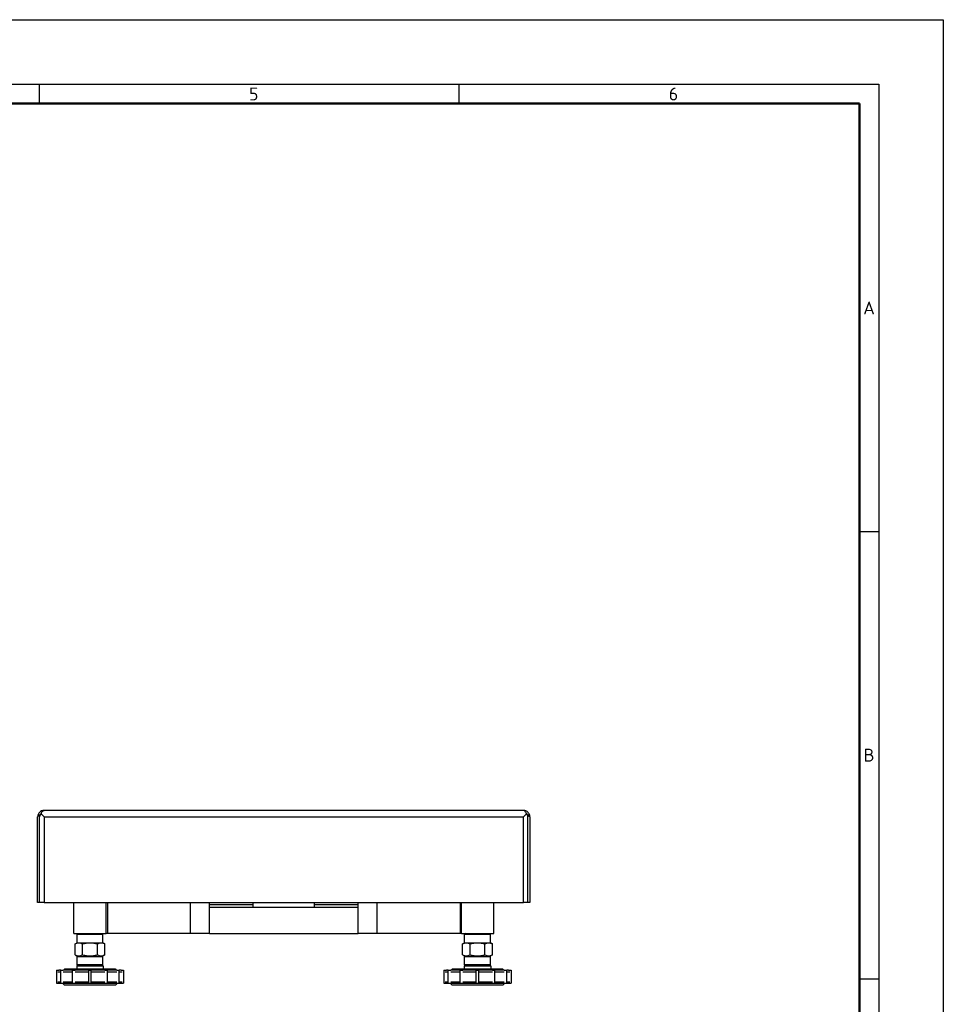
# Model space of a CAD drawing. Header units: millimetres. Extents: x 0 to 1680, y 0 to 1188.
# Tile 10 of 10: x 1108 to 1680, y 578 to 1188. Entities that reach past the tile are written whole.
import ezdxf

# ---------------------------------------------------------------- set-up
doc = ezdxf.new("R2010")
doc.units = ezdxf.units.MM
doc.header["$LTSCALE"] = 4
doc.layers.add('AM_BOR', color=7, linetype='Continuous', lineweight=50)
doc.layers.add('AXES', color=7, linetype='Continuous')
doc.styles.add('Note', font='isocpeur.ttf')

# ---------------------------------------------------------------- blocks, each defined once
blk = doc.blocks.new('MT_ISO_A3')
at = {"layer": 'AM_BOR', "lineweight": 25}
for p, q in [((20, 287), (410, 287)), ((280, 287), (280, 284)), ((345, 287), (345, 284)), ((410, 287), (410, 10)), ((407, 217.75), (410, 217.75)), ((407, 148.5), (410, 148.5))]:
    blk.add_line(p, q, dxfattribs=at)
at = {"layer": 'AM_BOR', "lineweight": 50}
for p, q in [((23, 284), (407, 284)), ((407, 284), (407, 13))]:
    blk.add_line(p, q, dxfattribs=at)
at = {"layer": 'Defpoints', "lineweight": 25}
for p, q in [((0, 297), (420, 297)), ((420, 297), (420, 0))]:
    blk.add_line(p, q, dxfattribs=at)
at = {"layer": 'AM_BOR', "lineweight": 25, "char_height": 2, "style": 'Note'}
for s, insert, attachment_point in [('\\fISOCPEUR|b0|i0;\\H2.0000;5', (312.5, 285.5), 4), ('\\fISOCPEUR|b0|i0;\\H2.0000;6', (377.5, 285.5), 4), ('\\fISOCPEUR|b0|i0;\\H2.0000;A', (408.5, 252.37), 5), ('\\fISOCPEUR|b0|i0;\\H2.0000;B', (408.5, 183.12), 5)]:
    blk.add_mtext(s, dxfattribs=dict(at, insert=insert, attachment_point=attachment_point))

msp = doc.modelspace()

# ---------------------------------------------------------------- linework, layer by layer
at = {"color": 7, "linetype": 'Continuous'}
for p, q in [((1121.18, 696.21), (1123.12, 694.27)), ((1419.97, 698.27), (1123.07, 698.27)), ((1419.91, 694.27), (1421.86, 696.21)), ((1119.07, 641.27), (1119.07, 694.27)), ((1423.97, 694.27), (1423.97, 641.27)), ((1120.27, 641.27), (1119.07, 641.27)), ((1123.12, 641.27), (1120.27, 641.27)), ((1123.12, 641.27), (1419.91, 641.27)), ((1141.51, 622.07), (1141.51, 641.27)), ((1161.51, 622.07), (1161.51, 641.27)), ((1162.28, 641.27), (1162.28, 622.07)), ((1225.52, 622.07), (1225.52, 641.27)), ((1252.52, 638.07), (1252.52, 641.27)), ((1290.52, 638.07), (1290.52, 641.27)), ((1317.52, 622.07), (1317.52, 641.27)), ((1380.76, 641.27), (1380.76, 622.07)), ((1381.52, 622.07), (1381.52, 641.27)), ((1401.52, 622.07), (1401.52, 641.27)), ((1422.77, 641.27), (1419.91, 641.27)), ((1423.97, 641.27), (1422.77, 641.27)), ((1225.52, 640.07), (1252.52, 640.07)), ((1317.52, 638.07), (1225.52, 638.07)), ((1290.52, 640.07), (1317.52, 640.07)), ((1141.51, 622.07), (1142.12, 622.07)), ((1142.12, 622.07), (1144.01, 622.07)), ((1144.01, 622.07), (1143.51, 621.57)), ((1144.01, 622.07), (1146.01, 622.07)), ((1146.01, 622.07), (1146.51, 622.07)), ((1146.51, 622.07), (1146.81, 622.07)), ((1146.81, 622.07), (1156.21, 622.07)), ((1156.21, 622.07), (1156.23, 622.07)), ((1156.23, 622.07), (1156.51, 622.07)), ((1156.51, 622.07), (1157.01, 622.07)), ((1157.01, 622.07), (1159.01, 622.07)), ((1159.01, 622.07), (1159.51, 621.57)), ((1159.01, 622.07), (1159.47, 622.07)), ((1159.47, 622.07), (1159.54, 622.07)), ((1159.54, 622.07), (1161.51, 622.07)), ((1162.28, 622.07), (1161.51, 622.07)), ((1213.67, 622.07), (1162.28, 622.07)), ((1217.52, 622.07), (1213.67, 622.07)), ((1225.52, 622.07), (1217.52, 622.07)), ((1225.52, 622.07), (1317.52, 622.07)), ((1325.52, 622.07), (1317.52, 622.07)), ((1329.36, 622.07), (1325.52, 622.07)), ((1380.76, 622.07), (1329.36, 622.07)), ((1381.52, 622.07), (1380.76, 622.07)), ((1381.52, 622.07), (1383.5, 622.07)), ((1383.5, 622.07), (1383.57, 622.07)), ((1384.02, 622.07), (1383.52, 621.57)), ((1383.57, 622.07), (1384.02, 622.07)), ((1384.02, 622.07), (1386.02, 622.07)), ((1386.02, 622.07), (1386.52, 622.07)), ((1386.52, 622.07), (1386.8, 622.07)), ((1386.8, 622.07), (1386.83, 622.07)), ((1386.83, 622.07), (1396.22, 622.07)), ((1396.22, 622.07), (1396.52, 622.07)), ((1396.52, 622.07), (1397.02, 622.07)), ((1397.02, 622.07), (1399.02, 622.07)), ((1399.02, 622.07), (1399.52, 621.57)), ((1399.02, 622.07), (1400.92, 622.07)), ((1400.92, 622.07), (1401.52, 622.07)), ((1143.51, 616.32), (1143.51, 621.57)), ((1143.51, 621.57), (1159.51, 621.57)), ((1159.51, 616.32), (1159.51, 621.57)), ((1383.52, 616.32), (1383.52, 621.57)), ((1383.52, 621.57), (1399.52, 621.57)), ((1399.52, 616.32), (1399.52, 621.57)), ((1142.27, 608.84), (1142.27, 615.6)), ((1146.89, 608.84), (1146.89, 615.6)), ((1156.13, 608.84), (1156.13, 615.6)), ((1160.75, 608.84), (1160.75, 615.6)), ((1382.28, 608.84), (1382.28, 615.6)), ((1386.9, 608.84), (1386.9, 615.6)), ((1396.14, 608.84), (1396.14, 615.6)), ((1400.76, 608.84), (1400.76, 615.6)), ((1142.27, 608.84), (1144.05, 607.82)), ((1143.51, 607.82), (1144.05, 607.82)), ((1143.51, 602.57), (1143.51, 607.82)), ((1144.05, 607.82), (1158.98, 607.82)), ((1160.75, 608.84), (1158.98, 607.82)), ((1158.98, 607.82), (1159.51, 607.82)), ((1159.51, 602.57), (1159.51, 607.82)), ((1382.28, 608.84), (1384.06, 607.82)), ((1383.52, 607.82), (1384.06, 607.82)), ((1383.52, 602.57), (1383.52, 607.82)), ((1384.06, 607.82), (1398.99, 607.82)), ((1400.76, 608.84), (1398.99, 607.82)), ((1398.99, 607.82), (1399.52, 607.82)), ((1399.52, 602.57), (1399.52, 607.82)), ((1133.39, 599.37), (1132.81, 599.37)), ((1135.26, 599.37), (1134.99, 599.37)), ((1135.96, 600.07), (1135.26, 599.37)), ((1140.71, 599.37), (1135.26, 599.37)), ((1135.96, 600.07), (1143.26, 600.07)), ((1150.71, 599.37), (1142.31, 599.37)), ((1143.26, 602.07), (1143.26, 600.07)), ((1143.26, 600.07), (1159.76, 600.07)), ((1144.01, 602.07), (1143.51, 602.57)), ((1159.51, 602.57), (1143.51, 602.57)), ((1160.71, 599.37), (1152.31, 599.37)), ((1159.01, 602.07), (1159.51, 602.57)), ((1159.76, 602.07), (1159.76, 600.07)), ((1159.76, 600.07), (1167.06, 600.07)), ((1167.76, 599.37), (1162.31, 599.37)), ((1167.06, 600.07), (1167.76, 599.37)), ((1168.03, 599.37), (1167.76, 599.37)), ((1170.21, 599.37), (1169.63, 599.37)), ((1373.4, 599.37), (1372.82, 599.37)), ((1375.27, 599.37), (1375, 599.37)), ((1375.97, 600.07), (1375.27, 599.37)), ((1380.72, 599.37), (1375.27, 599.37)), ((1375.97, 600.07), (1383.27, 600.07)), ((1390.72, 599.37), (1382.32, 599.37)), ((1383.27, 602.07), (1383.27, 600.07)), ((1383.27, 600.07), (1399.77, 600.07)), ((1384.02, 602.07), (1383.52, 602.57)), ((1399.52, 602.57), (1383.52, 602.57)), ((1400.72, 599.37), (1392.32, 599.37)), ((1399.02, 602.07), (1399.52, 602.57)), ((1399.77, 602.07), (1399.77, 600.07)), ((1399.77, 600.07), (1407.07, 600.07)), ((1407.77, 599.37), (1402.32, 599.37)), ((1407.07, 600.07), (1407.77, 599.37)), ((1408.05, 599.37), (1407.77, 599.37)), ((1410.22, 599.37), (1409.65, 599.37)), ((1132.31, 591.37), (1133.39, 591.37)), ((1135.81, 590.07), (1134.51, 591.37)), ((1134.99, 591.37), (1140.71, 591.37)), ((1167.21, 590.07), (1135.81, 590.07)), ((1142.31, 591.37), (1150.71, 591.37)), ((1152.31, 591.37), (1160.71, 591.37)), ((1162.31, 591.37), (1168.03, 591.37)), ((1167.21, 590.07), (1168.51, 591.37)), ((1169.63, 591.37), (1170.71, 591.37)), ((1372.32, 591.37), (1373.4, 591.37)), ((1375.82, 590.07), (1374.52, 591.37)), ((1375, 591.37), (1380.72, 591.37)), ((1407.22, 590.07), (1375.82, 590.07)), ((1382.32, 591.37), (1390.72, 591.37)), ((1392.32, 591.37), (1400.72, 591.37)), ((1402.32, 591.37), (1408.05, 591.37)), ((1407.22, 590.07), (1408.52, 591.37)), ((1409.65, 591.37), (1410.72, 591.37))]:
    msp.add_line(p, q, dxfattribs=at)
at = {"color": 3, "linetype": 'Continuous'}
for p, q in [((1120.27, 641.27), (1120.27, 694.27)), ((1120.27, 641.27), (1120.27, 694.27)), ((1422.77, 641.27), (1422.77, 694.27)), ((1422.77, 641.27), (1422.77, 694.27)), ((1143.26, 602.07), (1144.01, 602.07)), ((1144.01, 602.07), (1145.92, 602.07)), ((1145.92, 602.07), (1146.01, 602.07)), ((1146.01, 602.07), (1146.51, 602.07)), ((1146.51, 602.07), (1151.51, 602.07)), ((1151.51, 602.07), (1156.51, 602.07)), ((1156.51, 602.07), (1157.01, 602.07)), ((1157.01, 602.07), (1157.1, 602.07)), ((1157.1, 602.07), (1159.01, 602.07)), ((1159.01, 602.07), (1159.76, 602.07)), ((1383.27, 602.07), (1384.02, 602.07)), ((1384.02, 602.07), (1385.94, 602.07)), ((1385.94, 602.07), (1386.02, 602.07)), ((1386.02, 602.07), (1386.52, 602.07)), ((1386.52, 602.07), (1391.52, 602.07)), ((1391.52, 602.07), (1396.52, 602.07)), ((1396.52, 602.07), (1397.02, 602.07)), ((1397.02, 602.07), (1397.11, 602.07)), ((1397.11, 602.07), (1399.02, 602.07)), ((1399.02, 602.07), (1399.77, 602.07))]:
    msp.add_line(p, q, dxfattribs=at)
at = {"color": 9, "linetype": 'Continuous'}
for p, q in [((1123.12, 694.27), (1419.91, 694.27)), ((1123.12, 694.27), (1123.12, 641.27)), ((1419.91, 641.27), (1419.91, 694.27)), ((1213.67, 622.07), (1213.67, 641.27)), ((1329.36, 622.07), (1329.36, 641.27)), ((1133.39, 598.07), (1131.51, 598.07)), ((1140.71, 598.07), (1134.99, 598.07)), ((1150.71, 598.07), (1142.31, 598.07)), ((1160.71, 598.07), (1152.31, 598.07)), ((1168.03, 598.07), (1162.31, 598.07)), ((1171.51, 598.07), (1169.63, 598.07)), ((1373.4, 598.07), (1371.52, 598.07)), ((1380.72, 598.07), (1375, 598.07)), ((1390.72, 598.07), (1382.32, 598.07)), ((1400.72, 598.07), (1392.32, 598.07)), ((1408.05, 598.07), (1402.32, 598.07)), ((1411.52, 598.07), (1409.65, 598.07)), ((1131.51, 592.17), (1133.39, 592.17)), ((1134.99, 592.17), (1140.71, 592.17)), ((1142.31, 592.17), (1150.71, 592.17)), ((1152.31, 592.17), (1160.71, 592.17)), ((1162.31, 592.17), (1168.03, 592.17)), ((1169.63, 592.17), (1171.51, 592.17)), ((1371.52, 592.17), (1373.4, 592.17)), ((1375, 592.17), (1380.72, 592.17)), ((1382.32, 592.17), (1390.72, 592.17)), ((1392.32, 592.17), (1400.72, 592.17)), ((1402.32, 592.17), (1408.05, 592.17)), ((1409.65, 592.17), (1411.52, 592.17))]:
    msp.add_line(p, q, dxfattribs=at)
at = {"color": 7, "linetype": 'Continuous'}
for points in [[(1121.18, 696.21), (1122.09, 695.3), (1123.12, 694.27)], [(1419.91, 694.27), (1420.95, 695.3), (1421.86, 696.21)]]:
    msp.add_lwpolyline(points, dxfattribs=at)
for centre, radius, start, end in [((1123.07, 694.27), 4, 150.83616, 180), ((1123.07, 694.27), 4, 136.24076, 150.83616), ((1123.07, 694.27), 4, 90, 136.24076), ((1419.97, 694.27), 4, 43.75924, 90), ((1419.97, 694.27), 4, 29.16384, 43.75924), ((1419.97, 694.27), 4, 0, 29.16384), ((1132.81, 598.07), 1.3, 110.92876, 112.82377), ((1132.81, 598.07), 1.3, 90, 110.92876), ((1170.21, 598.07), 1.3, 69.07124, 90), ((1170.21, 598.07), 1.3, 67.17623, 69.07124), ((1372.82, 598.07), 1.3, 110.92876, 112.82377), ((1372.82, 598.07), 1.3, 90, 110.92876), ((1410.22, 598.07), 1.3, 69.07124, 90), ((1410.22, 598.07), 1.3, 67.17623, 69.07124)]:
    msp.add_arc(centre, radius, start, end, dxfattribs=at)
at = {"color": 3, "linetype": 'Continuous'}
for centre, start, end in [((1123.07, 694.27), 157.5, 180), ((1123.07, 694.27), 130.75909, 157.5), ((1419.97, 694.27), 22.5, 49.24091), ((1419.97, 694.27), 0, 22.5)]:
    msp.add_arc(centre, 2.8, start, end, dxfattribs=at)
at = {"color": 7, "linetype": 'Continuous'}
for points, knots in [([(1119.58, 696.21), (1119.64, 695.87), (1119.81, 695.19), (1120.08, 694.55), (1120.27, 694.27)], [0, 0, 0, 0, 0.50935, 1, 1, 1, 1]), ([(1120.27, 694.27), (1120.36, 694.41), (1120.72, 695.03), (1121, 695.7), (1121.18, 696.21)], [0, 0, 0, 0, 0.238757, 1, 1, 1, 1]), ([(1121.18, 696.21), (1121.34, 696.54), (1121.65, 697.11), (1122.04, 697.64), (1122.24, 697.84)], [0, 0, 0, 0, 0.554987, 1, 1, 1, 1]), ([(1122.24, 697.84), (1122.36, 697.97), (1122.61, 698.17), (1122.93, 698.27), (1123.07, 698.27)], [0, 0, 0, 0, 0.548906, 1, 1, 1, 1]), ([(1420.79, 697.84), (1420.67, 697.97), (1420.43, 698.17), (1420.11, 698.27), (1419.97, 698.27)], [0, 0, 0, 0, 0.548906, 1, 1, 1, 1]), ([(1421.86, 696.21), (1421.7, 696.54), (1421.38, 697.11), (1421, 697.64), (1420.79, 697.84)], [0, 0, 0, 0, 0.554987, 1, 1, 1, 1]), ([(1421.86, 696.21), (1421.92, 696.04), (1422.17, 695.37), (1422.48, 694.71), (1422.77, 694.27)], [0, 0, 0, 0, 0.258313, 1, 1, 1, 1]), ([(1422.77, 694.27), (1422.95, 694.55), (1423.23, 695.19), (1423.39, 695.87), (1423.46, 696.21)], [0, 0, 0, 0, 0.49065, 1, 1, 1, 1]), ([(1142.27, 608.84), (1142.63, 608.63), (1143.37, 608.27), (1144.58, 608.05), (1145.79, 608.27), (1146.53, 608.63), (1146.89, 608.84)], [0, 0, 0, 0, 0.257464, 0.5, 0.742536, 1, 1, 1, 1]), ([(1146.89, 608.84), (1147.64, 608.62), (1149.17, 608.26), (1151.51, 608.06), (1153.86, 608.26), (1155.38, 608.62), (1156.13, 608.84)], [0, 0, 0, 0, 0.25005, 0.5, 0.74995, 1, 1, 1, 1]), ([(1156.13, 608.84), (1156.49, 608.63), (1157.23, 608.27), (1158.44, 608.05), (1159.65, 608.27), (1160.39, 608.63), (1160.75, 608.84)], [0, 0, 0, 0, 0.257464, 0.5, 0.742536, 1, 1, 1, 1]), ([(1382.28, 608.84), (1382.65, 608.63), (1383.38, 608.27), (1384.59, 608.05), (1385.8, 608.27), (1386.54, 608.63), (1386.9, 608.84)], [0, 0, 0, 0, 0.257464, 0.5, 0.742536, 1, 1, 1, 1]), ([(1386.9, 608.84), (1387.66, 608.62), (1389.18, 608.26), (1391.52, 608.06), (1393.87, 608.26), (1395.39, 608.62), (1396.14, 608.84)], [0, 0, 0, 0, 0.25005, 0.5, 0.74995, 1, 1, 1, 1]), ([(1396.14, 608.84), (1396.51, 608.63), (1397.24, 608.27), (1398.45, 608.05), (1399.66, 608.27), (1400.4, 608.63), (1400.76, 608.84)], [0, 0, 0, 0, 0.257464, 0.5, 0.742536, 1, 1, 1, 1])]:
    msp.add_open_spline(points, degree=3, knots=knots, dxfattribs=at)
at = {"layer": 'AXES', "color": 7, "linetype": 'Continuous'}
for p, q in [((1142.27, 615.6), (1143.51, 616.32)), ((1151.51, 616.32), (1158.44, 616.32)), ((1158.44, 616.32), (1159.51, 616.32)), ((1160.75, 615.6), (1159.51, 616.32)), ((1382.28, 615.6), (1383.52, 616.32)), ((1391.52, 616.32), (1398.45, 616.32)), ((1398.45, 616.32), (1399.52, 616.32)), ((1400.76, 615.6), (1399.52, 616.32))]:
    msp.add_line(p, q, dxfattribs=at)
at = {"layer": 'AXES', "color": 6, "linetype": 'Continuous'}
for p, q in [((1130.71, 599.37), (1132.31, 599.37)), ((1130.71, 599.37), (1130.71, 591.37)), ((1132.31, 599.37), (1132.31, 599.25)), ((1133.39, 599.37), (1133.5, 599.37)), ((1133.39, 591.37), (1133.39, 599.37)), ((1133.5, 599.37), (1134.99, 599.37)), ((1140.71, 599.37), (1141.11, 599.37)), ((1140.71, 591.37), (1140.71, 599.37)), ((1141.11, 599.37), (1142.31, 599.37)), ((1150.71, 599.37), (1151.51, 599.37)), ((1150.71, 591.37), (1150.71, 599.37)), ((1151.51, 599.37), (1152.31, 599.37)), ((1152.31, 591.37), (1152.31, 599.37)), ((1160.71, 599.37), (1161.91, 599.37)), ((1161.91, 599.37), (1162.31, 599.37)), ((1162.31, 591.37), (1162.31, 599.37)), ((1168.03, 599.37), (1169.53, 599.37)), ((1169.53, 599.37), (1169.63, 599.37)), ((1169.63, 591.37), (1169.63, 599.37)), ((1170.71, 599.37), (1172.31, 599.37)), ((1170.71, 599.37), (1170.71, 599.25)), ((1172.31, 599.37), (1172.31, 591.37)), ((1370.72, 599.37), (1372.32, 599.37)), ((1370.72, 599.37), (1370.72, 591.37)), ((1372.32, 599.37), (1372.32, 599.25)), ((1373.4, 599.37), (1373.51, 599.37)), ((1373.4, 591.37), (1373.4, 599.37)), ((1373.51, 599.37), (1375, 599.37)), ((1380.72, 599.37), (1381.12, 599.37)), ((1380.72, 591.37), (1380.72, 599.37)), ((1381.12, 599.37), (1382.32, 599.37)), ((1390.72, 599.37), (1391.52, 599.37)), ((1390.72, 591.37), (1390.72, 599.37)), ((1391.52, 599.37), (1392.32, 599.37)), ((1392.32, 591.37), (1392.32, 599.37)), ((1400.72, 599.37), (1401.92, 599.37)), ((1401.92, 599.37), (1402.32, 599.37)), ((1402.32, 591.37), (1402.32, 599.37)), ((1408.05, 599.37), (1409.54, 599.37)), ((1409.54, 599.37), (1409.65, 599.37)), ((1409.65, 591.37), (1409.65, 599.37)), ((1410.72, 599.37), (1412.32, 599.37)), ((1410.72, 599.37), (1410.72, 599.25)), ((1412.32, 599.37), (1412.32, 591.37)), ((1130.71, 591.37), (1132.31, 591.37)), ((1133.39, 591.37), (1133.5, 591.37)), ((1133.5, 591.37), (1134.99, 591.37)), ((1140.71, 591.37), (1141.11, 591.37)), ((1141.11, 591.37), (1142.31, 591.37)), ((1150.71, 591.37), (1151.51, 591.37)), ((1151.51, 591.37), (1152.31, 591.37)), ((1160.71, 591.37), (1161.91, 591.37)), ((1161.91, 591.37), (1162.31, 591.37)), ((1168.03, 591.37), (1169.53, 591.37)), ((1169.53, 591.37), (1169.63, 591.37)), ((1170.71, 591.37), (1172.31, 591.37)), ((1370.72, 591.37), (1372.32, 591.37)), ((1373.4, 591.37), (1373.51, 591.37)), ((1373.51, 591.37), (1375, 591.37)), ((1380.72, 591.37), (1381.12, 591.37)), ((1381.12, 591.37), (1382.32, 591.37)), ((1390.72, 591.37), (1391.52, 591.37)), ((1391.52, 591.37), (1392.32, 591.37)), ((1400.72, 591.37), (1401.92, 591.37)), ((1401.92, 591.37), (1402.32, 591.37)), ((1408.05, 591.37), (1409.54, 591.37)), ((1409.54, 591.37), (1409.65, 591.37)), ((1410.72, 591.37), (1412.32, 591.37))]:
    msp.add_line(p, q, dxfattribs=at)
at = {"layer": 'AXES', "color": 7, "linetype": 'Continuous'}
for points, knots in [([(1142.27, 615.6), (1142.63, 615.81), (1143.37, 616.17), (1144.19, 616.32), (1144.58, 616.31)], [0, 0, 0, 0, 0.514919, 1, 1, 1, 1]), ([(1143.51, 616.32), (1143.53, 616.32), (1143.89, 616.32), (1144.25, 616.32), (1144.58, 616.32)], [0, 0, 0, 0, 0.063857, 1, 1, 1, 1]), ([(1144.58, 616.31), (1144.98, 616.32), (1145.79, 616.17), (1146.53, 615.81), (1146.89, 615.6)], [0, 0, 0, 0, 0.485082, 1, 1, 1, 1]), ([(1144.58, 616.32), (1145.01, 616.32), (1145.98, 616.31), (1148.29, 616.32), (1150.18, 616.32), (1151.51, 616.32)], [0, 0, 0, 0, 0.183506, 0.42265, 1, 1, 1, 1]), ([(1146.89, 615.6), (1147.64, 615.82), (1149.17, 616.18), (1150.73, 616.32), (1151.51, 616.31)], [0, 0, 0, 0, 0.500102, 1, 1, 1, 1]), ([(1151.51, 616.31), (1152.29, 616.32), (1153.86, 616.18), (1155.38, 615.82), (1156.13, 615.6)], [0, 0, 0, 0, 0.499898, 1, 1, 1, 1]), ([(1156.13, 615.6), (1156.49, 615.81), (1157.23, 616.17), (1158.05, 616.32), (1158.44, 616.31)], [0, 0, 0, 0, 0.514918, 1, 1, 1, 1]), ([(1158.44, 616.31), (1158.84, 616.32), (1159.65, 616.17), (1160.39, 615.81), (1160.75, 615.6)], [0, 0, 0, 0, 0.485082, 1, 1, 1, 1]), ([(1382.28, 615.6), (1382.65, 615.81), (1383.38, 616.17), (1384.2, 616.32), (1384.59, 616.31)], [0, 0, 0, 0, 0.514919, 1, 1, 1, 1]), ([(1383.52, 616.32), (1383.55, 616.32), (1383.9, 616.32), (1384.26, 616.32), (1384.6, 616.32)], [0, 0, 0, 0, 0.063857, 1, 1, 1, 1]), ([(1384.59, 616.31), (1384.99, 616.32), (1385.81, 616.17), (1386.54, 615.81), (1386.9, 615.6)], [0, 0, 0, 0, 0.485082, 1, 1, 1, 1]), ([(1384.6, 616.32), (1385.02, 616.32), (1386, 616.31), (1388.31, 616.32), (1390.19, 616.32), (1391.52, 616.32)], [0, 0, 0, 0, 0.183506, 0.42265, 1, 1, 1, 1]), ([(1386.9, 615.6), (1387.66, 615.82), (1389.18, 616.18), (1390.74, 616.32), (1391.52, 616.31)], [0, 0, 0, 0, 0.500102, 1, 1, 1, 1]), ([(1391.52, 616.31), (1392.31, 616.32), (1393.87, 616.18), (1395.39, 615.82), (1396.14, 615.6)], [0, 0, 0, 0, 0.499898, 1, 1, 1, 1]), ([(1396.14, 615.6), (1396.51, 615.81), (1397.24, 616.17), (1398.06, 616.32), (1398.45, 616.31)], [0, 0, 0, 0, 0.514918, 1, 1, 1, 1]), ([(1398.45, 616.31), (1398.85, 616.32), (1399.67, 616.17), (1400.4, 615.81), (1400.76, 615.6)], [0, 0, 0, 0, 0.485082, 1, 1, 1, 1])]:
    msp.add_open_spline(points, degree=3, knots=knots, dxfattribs=at)

# ---------------------------------------------------------------- block references
at = {"lineweight": 0, "xscale": 4, "yscale": 4, "zscale": 4}
msp.add_blockref('MT_ISO_A3', (0, 0), dxfattribs=at)

doc.saveas('drawing.dxf')
